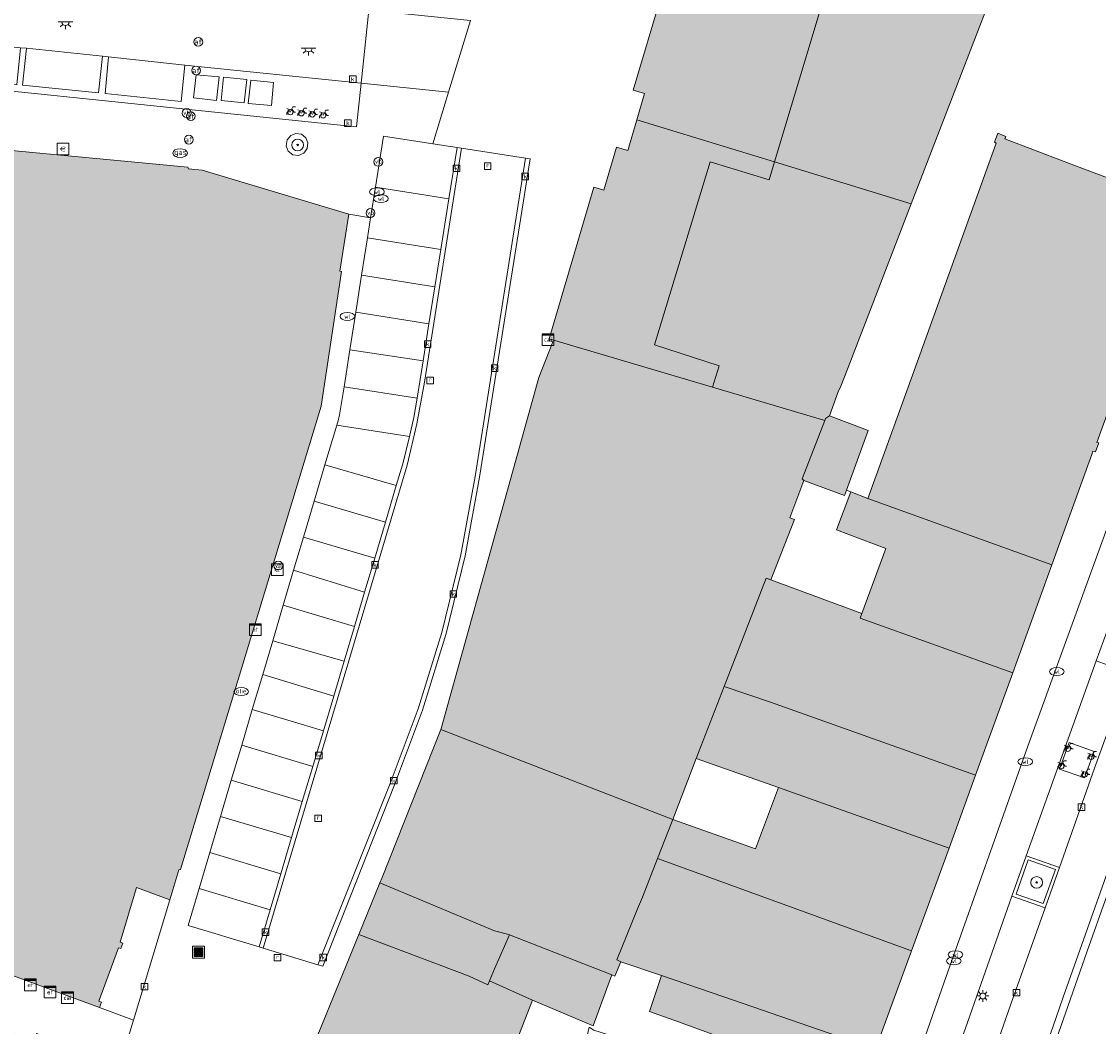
# Model space of a CAD drawing. Header units: metres. Extents: x 196496 to 197479, y 355139 to 356324.
# Tile 133 of 144: x 197202 to 197276, y 355940 to 356008. Entities that reach past the tile are written whole.
import ezdxf
from ezdxf.enums import TextEntityAlignment as Align

# ---------------------------------------------------------------- set-up
doc = ezdxf.new("R2010")
doc.units = ezdxf.units.M
doc.layers.get('0').update_dxf_attribs({"color": 252, "lineweight": 18})
for name, color, linetype, lineweight in [('B-WE-GR-BOOM-S', 252, 'Continuous', 18), ('B-WE-IE-MEUBILAIR_WEGMEUBILAIR-GV', 252, 'Continuous', 18), ('B-WE-IE-MEUBILAIR_WEGMEUBILAIR-S', 252, 'Continuous', 18), ('B-WE-KL-BRANDSTOF_PUT-S', 252, 'Continuous', 18), ('B-WE-KL-DATA-S', 252, 'Continuous', 18), ('B-WE-KL-ET_KAST-S', 252, 'Continuous', 18), ('B-WE-KL-ET_LS_OV_LICHTMAST-S', 252, 'Continuous', 18), ('B-WE-KL-ET_LS_OV_LICHTPUNT-S', 252, 'Continuous', 18), ('B-WE-KL-GAS_PUT-S', 252, 'Continuous', 18), ('B-WE-KL-WATER-S', 252, 'Continuous', 18), ('B-WE-OG-BEBOUWING-GV', 252, 'Continuous', 18), ('B-WE-OG-TERREIN_ERF-GV', 252, 'Continuous', 18), ('B-WE-RI-GWA_KOLK-S', 252, 'Continuous', 18), ('B-WE-RI-GWA_RIOOLPUT-S', 252, 'Continuous', 18), ('B-WE-VH-GOOT-G', 252, 'Continuous', 18), ('B-WE-VH-ONVERHARD-GV', 252, 'Continuous', 18), ('B-WE-VH-VERHARDING_ASFALT-GV', 252, 'Continuous', 18), ('B-WE-VH-VERHARDING_BEDRIJFSVLOERPLAAT-GV', 252, 'Continuous', 18), ('B-WE-VH-VERHARDING_BETON-GV', 252, 'Continuous', 18), ('B-WE-VH-VERHARDING_BETONSTRAATSTEEN-GV', 252, 'Continuous', 18), ('B-WE-VH-VERHARDING_OPEN-GV', 252, 'Continuous', 18), ('B-WE-VH-VERHARDING_STRAATBAKSTEEN-GV', 252, 'Continuous', 18), ('B-WE-VH-VERHARDING_TEGEL-GV', 252, 'Continuous', 18), ('B-WE-VW-AFSLUITPAAL-S', 252, 'Continuous', 18)]:
    doc.layers.add(name, color=color, linetype=linetype, lineweight=lineweight)
doc.layers.add('X-XX-AL-PRESENTATIE_GEBOUW3-V', color=7, linetype='Continuous', lineweight=18, true_color=0xf0f0f0)
doc.styles.add('NLCS-ISO', font='NLCS-ISO.ttf')

# ---------------------------------------------------------------- blocks, each defined once
blk = doc.blocks.new('SIE-WEG_AFVALBAK-SO')
at = {"linetype": 'ByBlock', "lineweight": 18}
h = blk.add_hatch(color=0, dxfattribs=at)
h.dxf.hatch_style = 1
h.paths.add_polyline_path([(-1.5, -1.5), (1.5, -1.5), (1.5, 1.5), (-1.5, 1.5)])
at = {"color": 0, "linetype": 'ByBlock', "lineweight": 18}
for points in [[(-2, -2), (2, -2), (2, 2), (-2, 2)], [(-1.5, -1.5), (1.5, -1.5), (1.5, 1.5), (-1.5, 1.5)]]:
    blk.add_lwpolyline(points, close=True, dxfattribs=at)
blk = doc.blocks.new('SKL-ET_KAST_ELEKTRA-SO')
at = {"color": 0, "linetype": 'ByBlock', "lineweight": 18}
for points in [[(-2, 2), (2, 2), (2, 1.68), (-2, 1.68)], [(-2, 1.52), (2, 1.52), (2, -2), (-2, -2)]]:
    blk.add_lwpolyline(points, close=True, dxfattribs=at)
at = {"color": 0, "linetype": 'ByBlock', "lineweight": 18, "style": 'NLCS-ISO'}
blk.add_text('et', height=1.5, dxfattribs=at).set_placement((0, 0), align=Align.MIDDLE_CENTER)
blk = doc.blocks.new('SKL-DATA_SIGNAAL_CAIKAST-SO')
at = {"color": 0, "linetype": 'ByBlock', "lineweight": 18}
for points in [[(-2, 2), (2, 2), (2, 1.68), (-2, 1.68)], [(-2, 1.52), (2, 1.52), (2, -2), (-2, -2)]]:
    blk.add_lwpolyline(points, close=True, dxfattribs=at)
at = {"color": 0, "linetype": 'ByBlock', "lineweight": 18, "style": 'NLCS-ISO'}
blk.add_text('cai', height=1.5, dxfattribs=at).set_placement((0, 0), align=Align.MIDDLE_CENTER)
blk = doc.blocks.new('SKL-ET_OV_LICHTMAST-SO')
at = {"color": 0, "linetype": 'ByBlock', "lineweight": 18}
for points in [[(-1.25, 0), (-2, 0)], [(-1.41, 1.41), (-0.88, 0.88)], [(0, 2), (0, 1.25)], [(0.88, 0.88), (1.41, 1.41)], [(2, 0), (1.25, 0)], [(-1.41, -1.41), (-0.88, -0.88)], [(0, -1.25), (0, -2)], [(0.88, -0.88), (1.41, -1.41)]]:
    blk.add_lwpolyline(points, dxfattribs=at)
blk.add_circle((0, 0), 1, dxfattribs=at)
blk = doc.blocks.new('SIE-WEG_PAAL_VERKEERSBORD-SO')
at = {"color": 0, "linetype": 'ByBlock', "lineweight": 18}
blk.add_circle((0, 0), 1.5, dxfattribs=at)
at = {"color": 0, "linetype": 'ByBlock', "lineweight": 18, "style": 'NLCS-ISO'}
blk.add_text('vb', height=1.5, dxfattribs=at).set_placement((0, 0.13), align=Align.MIDDLE_CENTER)
blk = doc.blocks.new('SVW-AFSLUITPAAL-SO')
at = {"lineweight": 18}
blk.add_circle((0, 0), 1.5, dxfattribs=at)
at = {"lineweight": 18, "style": 'NLCS-ISO'}
blk.add_text('af', height=1.8, dxfattribs=at).set_placement((0, 0), align=Align.MIDDLE_CENTER)
blk = doc.blocks.new('SRI-KOLK-SO')
at = {"color": 0, "linetype": 'ByBlock', "lineweight": 18}
blk.add_lwpolyline([(-1.125, -1.125), (1.125, -1.125), (1.125, 1.125), (-1.125, 1.125)], close=True, dxfattribs=at)
at = {"color": 0, "linetype": 'ByBlock', "lineweight": 18, "style": 'NLCS-ISO'}
blk.add_text('k', height=1.5, dxfattribs=at).set_placement((0, 0), align=Align.MIDDLE_CENTER)
blk = doc.blocks.new('SRI-PUT_INSPECTIEPUT_RIOOLPUT-SO')
at = {"color": 0, "linetype": 'ByBlock', "lineweight": 18}
blk.add_lwpolyline([(-1.12, -1.12), (1.12, -1.12), (1.12, 1.12), (-1.12, 1.12)], close=True, dxfattribs=at)
at = {"color": 0, "linetype": 'ByBlock', "lineweight": 18, "style": 'NLCS-ISO'}
blk.add_text('r', height=1.5, dxfattribs=at).set_placement((0, 0.28), align=Align.MIDDLE_CENTER)
blk = doc.blocks.new('SKL-GAS_PUT-SO')
at = {"color": 0, "linetype": 'ByBlock', "lineweight": 18}
blk.add_ellipse((0, 0), major_axis=(2.5, 0), ratio=0.601255, dxfattribs=at)
at = {"color": 0, "linetype": 'ByBlock', "lineweight": 18, "style": 'NLCS-ISO'}
blk.add_text('gas', height=1.8, dxfattribs=at).set_placement((0.12, 0.3), align=Align.MIDDLE_CENTER)
blk = doc.blocks.new('SKL-WATER_WATERLEIDINGPUT-SO')
at = {"color": 0, "linetype": 'ByBlock', "lineweight": 18}
blk.add_ellipse((0, 0), major_axis=(2.5, 0), ratio=0.54, dxfattribs=at)
at = {"color": 0, "linetype": 'ByBlock', "lineweight": 18, "style": 'NLCS-ISO'}
blk.add_text('wl', height=1.5, dxfattribs=at).set_placement((0, 0), align=Align.MIDDLE_CENTER)
blk = doc.blocks.new('SKL-BENZINEPUT_OLIEPUT-SO')
at = {"color": 0, "linetype": 'ByBlock', "lineweight": 18}
blk.add_ellipse((0, 0), major_axis=(2.5, 0), ratio=0.54, dxfattribs=at)
at = {"color": 0, "linetype": 'ByBlock', "lineweight": 18, "style": 'NLCS-ISO'}
blk.add_text('olie', height=1.5, dxfattribs=at).set_placement((0, 0.16), align=Align.MIDDLE_CENTER)
blk = doc.blocks.new('SIE-WEG_FIETSENREK-SO')
at = {"color": 0, "linetype": 'ByBlock', "lineweight": 18}
for points in [[(-1.5, -1.35), (-1.5, -0.54), (-0.73, -0.28), (-0.73, 0.53), (-1.5, 0.79)], [(-0.3, -0.45), (0.6, 1.35), (1.5, 1.35)], [(1.05, -0.45), (0.21, 0.58)], [(1.05, -0.45), (1.5, -0.45)]]:
    blk.add_lwpolyline(points, dxfattribs=at)
blk.add_circle((-0.3, -0.45), 0.9, dxfattribs=at)
blk = doc.blocks.new('SIE-WEG_BETAALAUTOMAAT-SO')
at = {"color": 0, "linetype": 'ByBlock', "lineweight": 18}
blk.add_lwpolyline([(-2, -2), (2, -2), (2, 2), (-2, 2)], close=True, dxfattribs=at)
at = {"color": 0, "linetype": 'ByBlock', "lineweight": 18, "style": 'NLCS-ISO'}
blk.add_text('€', height=1.5, dxfattribs=at).set_placement((0, 0), align=Align.MIDDLE_CENTER)
blk = doc.blocks.new('SKL-ET_OV_LICHTPUNT-SO')
at = {"color": 0, "linetype": 'ByBlock', "lineweight": 18}
for points in [[(-1.25, 0), (-2.5, 0)], [(1.25, 0), (2.5, 0)], [(-0.92, -0.85), (-1.83, -1.7)], [(0, -1.25), (0, -2.5)], [(0.92, -0.85), (1.83, -1.7)]]:
    blk.add_lwpolyline(points, dxfattribs=at)
blk.add_lwpolyline([(0, 0), (1.25, 0, -1), (-1.25, 0)], format="xyb", close=True, dxfattribs=at)
blk = doc.blocks.new('SGR-BOOM_01-SO')
at = {"linetype": 'ByBlock', "lineweight": 18}
h = blk.add_hatch(color=0, dxfattribs=at)
h.dxf.hatch_style = 1
edge = h.paths.add_edge_path()
edge.add_arc((0, 0), 0.25, 0, 360)
at = {"color": 0, "linetype": 'ByBlock', "lineweight": 18}
for radius in [2, 0.25]:
    blk.add_circle((0, 0), radius, dxfattribs=at)

msp = doc.modelspace()

# ---------------------------------------------------------------- hatches: boundary and pattern name
at = {"layer": 'X-XX-AL-PRESENTATIE_GEBOUW3-V'}
for points in [[(197263.446, 356031.086), (197263.067, 356031.195), (197260.579, 356031.91), (197260.515, 356031.792), (197253.377, 356034.006), (197252.39, 356034.321), (197252.318, 356034.079), (197252.427, 356034.046), (197252.131, 356033.059), (197252.802, 356032.858), (197250.294, 356024.496), (197251.061, 356024.266), (197249.901, 356020.417), (197249.134, 356020.645), (197247.158, 356014.002), (197247.934, 356013.771), (197246.791, 356009.896), (197246.024, 356010.123), (197244.063, 356003.476), (197244.831, 356003.25), (197244.299, 356001.448), (197253.667, 355998.587)], [(197279.591, 356015.147), (197287.478, 356012.229), (197289.628, 356018.039), (197282.352, 356020.731), (197282.324, 356020.662), (197273.842, 356023.556), (197263.77, 356027.004), (197265.08, 356030.614), (197263.446, 356031.086), (197253.667, 355998.587), (197262.974, 355995.736), (197265.397, 356002.024), (197268.626, 356010.402), (197271.595, 356018.105)], [(197249.443, 355983.254), (197249.913, 355984.714), (197245.511, 355986.132), (197249.286, 355998.595), (197253.302, 355997.377), (197253.667, 355998.587), (197244.299, 356001.448), (197243.685, 355999.365), (197242.917, 355999.591), (197242.055, 355996.666), (197241.384, 355996.864), (197238.338, 355986.538)], [(197188.57, 355953.96), (197188.642, 355953.546), (197190.563, 355953.931), (197191.059, 355954.03), (197192.337, 355946.665), (197207.719, 355941.014), (197207.858, 355941.391), (197207.679, 355941.456), (197209.013, 355945.089), (197209.187, 355945.025), (197209.304, 355945.408), (197209.125, 355945.474), (197210.248, 355949.184), (197212.514, 355948.353), (197213.131, 355950.389), (197213.246, 355950.406), (197222.809, 355981.954), (197224.202, 355991.132), (197224.093, 355991.155), (197224.701, 355995.024), (197214.719, 355998.034), (197213.777, 355998.124), (197213.742, 355998.239), (197188.268, 356000.633), (197188.254, 356000.531), (197184.395, 356000.883), (197183.01, 355985.943), (197187.372, 355960.852)], [(197273.402, 355998.62), (197269.364, 356000.16), (197269.431, 356000.327), (197268.886, 356000.545), (197268.648, 355999.933), (197268.76, 355999.874), (197262.769, 355983.246), (197260.038, 355975.666), (197272.55, 355971.158), (197275.272, 355978.671), (197275.351, 355978.89), (197275.534, 355978.841), (197275.759, 355979.457), (197275.622, 355979.488), (197281.313, 355995.115), (197281.394, 355995.19), (197281.521, 355995.523), (197276.822, 355997.315)], [(197253.667, 355998.587), (197253.302, 355997.377), (197249.286, 355998.595), (197245.511, 355986.132), (197249.913, 355984.714), (197249.443, 355983.254), (197257.092, 355980.991), (197257.142, 355981.124), (197257.421, 355981.298), (197258.036, 355983.011), (197258.149, 355983.199), (197258.68, 355984.59), (197262.974, 355995.736)], [(197250.257, 355962.878), (197253.111, 355970.245), (197253.422, 355970.13), (197255.036, 355974.234), (197254.712, 355974.361), (197255.667, 355976.893), (197255.557, 355977.023), (197257.092, 355980.991), (197249.443, 355983.254), (197238.338, 355986.538), (197238.308, 355986.438), (197238.579, 355986.346), (197237.634, 355983.92), (197230.972, 355960.007), (197230.949, 355959.949), (197246.751, 355953.818), (197248.336, 355957.971)], [(197257.421, 355981.298), (197257.142, 355981.124), (197257.092, 355980.991), (197255.557, 355977.023), (197255.667, 355976.893), (197258.44, 355975.867), (197258.576, 355976.244), (197260.045, 355980.307), (197259.632, 355980.463)], [(197259.626, 355967.835), (197259.512, 355967.525), (197269.888, 355963.809), (197272.55, 355971.158), (197260.038, 355975.666), (197258.878, 355976.125), (197257.898, 355973.543), (197261.258, 355972.262)], [(197259.626, 355967.835), (197253.422, 355970.13), (197253.111, 355970.245), (197250.257, 355962.878), (197253.411, 355961.812), (197267.365, 355956.844), (197269.888, 355963.809), (197259.512, 355967.525)], [(197253.942, 355955.989), (197265.559, 355951.86), (197267.365, 355956.844), (197253.411, 355961.812), (197250.257, 355962.878), (197248.336, 355957.971)], [(197226.813, 355949.512), (197234.613, 355946.238), (197235.597, 355945.99), (197235.633, 355945.976), (197242.6, 355943.24), (197242.816, 355943.156), (197243.218, 355944.131), (197242.951, 355944.268), (197244.339, 355947.736), (197244.686, 355948.522), (197245.713, 355951.158), (197246.751, 355953.818), (197230.949, 355959.949), (197226.957, 355949.865)], [(197265.559, 355951.86), (197253.942, 355955.989), (197252.374, 355951.814), (197246.751, 355953.818), (197245.713, 355951.158), (197263, 355944.868)], [(197245.979, 355943.189), (197250.225, 355941.748), (197260.553, 355938.181), (197263, 355944.868), (197245.713, 355951.158), (197244.686, 355948.522), (197244.339, 355947.736), (197242.951, 355944.268), (197243.218, 355944.131)], [(197235.633, 355945.976), (197235.597, 355945.99), (197234.613, 355946.238), (197226.813, 355949.512), (197225.372, 355945.979), (197232.886, 355943.148), (197234.167, 355942.56), (197234.279, 355942.829), (197234.617, 355943.642)], [(197221.226, 355935.811), (197229.965, 355932.605), (197231.646, 355937.044), (197234.668, 355935.918), (197235.131, 355937.212), (197235.47, 355937.087), (197237.189, 355941.525), (197234.279, 355942.829), (197234.167, 355942.56), (197232.886, 355943.148), (197225.372, 355945.979)], [(197237.189, 355941.525), (197241.331, 355939.775), (197242.6, 355943.24), (197235.633, 355945.976), (197234.617, 355943.642), (197234.279, 355942.829)], [(197249.134, 355938.057), (197248.695, 355936.745), (197258.709, 355933.121), (197260.553, 355938.181), (197250.225, 355941.748), (197245.979, 355943.189), (197245.163, 355940.739), (197247.137, 355940.048), (197249.51, 355939.182)]]:
    msp.add_hatch(color=256, dxfattribs=at).paths.add_polyline_path(points)

# ---------------------------------------------------------------- linework, layer by layer
at = {"layer": 'B-WE-IE-MEUBILAIR_WEGMEUBILAIR-GV', "flags": 128}
for points in [[(197220.432, 355999.69), (197220.578, 355999.319), (197220.896, 355999.078), (197221.278, 355999.026), (197221.632, 355999.177), (197221.865, 355999.494), (197221.914, 355999.884), (197221.771, 356000.236), (197221.474, 356000.474), (197221.098, 356000.532), (197220.743, 356000.393), (197220.495, 356000.083)], [(197272.795, 355950.41), (197270.934, 355951.068), (197270.115, 355948.733), (197271.972, 355948.09)]]:
    msp.add_lwpolyline(points, close=True, dxfattribs=at)
at = {"layer": 'B-WE-OG-BEBOUWING-GV', "flags": 128}
for points in [[(197263.446, 356031.086), (197263.067, 356031.195), (197260.579, 356031.91), (197260.515, 356031.792), (197253.377, 356034.006), (197252.39, 356034.321), (197252.318, 356034.079), (197252.427, 356034.046), (197252.131, 356033.059), (197252.802, 356032.858), (197250.294, 356024.496), (197251.061, 356024.266), (197249.901, 356020.417), (197249.134, 356020.645), (197247.158, 356014.002), (197247.934, 356013.771), (197246.791, 356009.896), (197246.024, 356010.123), (197244.063, 356003.476), (197244.831, 356003.25), (197244.299, 356001.448), (197253.667, 355998.587)], [(197279.591, 356015.147), (197287.478, 356012.229), (197289.628, 356018.039), (197282.352, 356020.731), (197282.324, 356020.662), (197273.842, 356023.556), (197263.77, 356027.004), (197265.08, 356030.614), (197263.446, 356031.086), (197253.667, 355998.587), (197262.974, 355995.736), (197265.397, 356002.024), (197268.626, 356010.402), (197271.595, 356018.105)], [(197249.443, 355983.254), (197249.913, 355984.714), (197245.511, 355986.132), (197249.286, 355998.595), (197253.302, 355997.377), (197253.667, 355998.587), (197244.299, 356001.448), (197243.685, 355999.365), (197242.917, 355999.591), (197242.055, 355996.666), (197241.384, 355996.864), (197238.338, 355986.538)], [(197273.402, 355998.62), (197269.364, 356000.16), (197269.431, 356000.327), (197268.886, 356000.545), (197268.648, 355999.933), (197268.76, 355999.874), (197262.769, 355983.246), (197260.038, 355975.666), (197272.55, 355971.158), (197275.272, 355978.671), (197275.351, 355978.89), (197275.534, 355978.841), (197275.759, 355979.457), (197275.622, 355979.488), (197281.313, 355995.115), (197281.394, 355995.19), (197281.521, 355995.523), (197276.822, 355997.315)], [(197253.667, 355998.587), (197253.302, 355997.377), (197249.286, 355998.595), (197245.511, 355986.132), (197249.913, 355984.714), (197249.443, 355983.254), (197257.092, 355980.991), (197257.142, 355981.124), (197257.421, 355981.298), (197258.036, 355983.011), (197258.149, 355983.199), (197258.68, 355984.59), (197262.974, 355995.736)], [(197250.257, 355962.878), (197253.111, 355970.245), (197253.422, 355970.13), (197255.036, 355974.234), (197254.712, 355974.361), (197255.667, 355976.893), (197255.557, 355977.023), (197257.092, 355980.991), (197249.443, 355983.254), (197238.338, 355986.538), (197238.308, 355986.438), (197238.579, 355986.346), (197237.634, 355983.92), (197230.972, 355960.007), (197230.949, 355959.949), (197246.751, 355953.818), (197248.336, 355957.971)], [(197257.421, 355981.298), (197257.142, 355981.124), (197257.092, 355980.991), (197255.557, 355977.023), (197255.667, 355976.893), (197258.44, 355975.867), (197258.576, 355976.244), (197260.045, 355980.307), (197259.632, 355980.463)], [(197259.626, 355967.835), (197259.512, 355967.525), (197269.888, 355963.809), (197272.55, 355971.158), (197260.038, 355975.666), (197258.878, 355976.125), (197257.898, 355973.543), (197261.258, 355972.262)], [(197259.626, 355967.835), (197253.422, 355970.13), (197253.111, 355970.245), (197250.257, 355962.878), (197253.411, 355961.812), (197267.365, 355956.844), (197269.888, 355963.809), (197259.512, 355967.525)], [(197253.942, 355955.989), (197265.559, 355951.86), (197267.365, 355956.844), (197253.411, 355961.812), (197250.257, 355962.878), (197248.336, 355957.971)], [(197226.813, 355949.512), (197234.613, 355946.238), (197235.597, 355945.99), (197235.633, 355945.976), (197242.6, 355943.24), (197242.816, 355943.156), (197243.218, 355944.131), (197242.951, 355944.268), (197244.339, 355947.736), (197244.686, 355948.522), (197245.713, 355951.158), (197246.751, 355953.818), (197230.949, 355959.949), (197226.957, 355949.865)], [(197265.559, 355951.86), (197253.942, 355955.989), (197252.374, 355951.814), (197246.751, 355953.818), (197245.713, 355951.158), (197263, 355944.868)], [(197245.979, 355943.189), (197250.225, 355941.748), (197260.553, 355938.181), (197263, 355944.868), (197245.713, 355951.158), (197244.686, 355948.522), (197244.339, 355947.736), (197242.951, 355944.268), (197243.218, 355944.131)], [(197235.633, 355945.976), (197235.597, 355945.99), (197234.613, 355946.238), (197226.813, 355949.512), (197225.372, 355945.979), (197232.886, 355943.148), (197234.167, 355942.56), (197234.279, 355942.829), (197234.617, 355943.642)], [(197221.226, 355935.811), (197229.965, 355932.605), (197231.646, 355937.044), (197234.668, 355935.918), (197235.131, 355937.212), (197235.47, 355937.087), (197237.189, 355941.525), (197234.279, 355942.829), (197234.167, 355942.56), (197232.886, 355943.148), (197225.372, 355945.979)], [(197237.189, 355941.525), (197241.331, 355939.775), (197242.6, 355943.24), (197235.633, 355945.976), (197234.617, 355943.642), (197234.279, 355942.829)], [(197249.134, 355938.057), (197248.695, 355936.745), (197258.709, 355933.121), (197260.553, 355938.181), (197250.225, 355941.748), (197245.979, 355943.189), (197245.163, 355940.739), (197247.137, 355940.048), (197249.51, 355939.182)]]:
    msp.add_lwpolyline(points, close=True, dxfattribs=at)
msp.add_lwpolyline([(197192.337, 355946.665), (197207.719, 355941.014), (197207.858, 355941.391), (197207.679, 355941.456), (197209.013, 355945.089), (197209.187, 355945.025), (197209.304, 355945.408), (197209.125, 355945.474), (197210.248, 355949.184), (197212.514, 355948.353), (197213.131, 355950.389), (197213.246, 355950.406), (197222.809, 355981.954), (197224.202, 355991.132), (197224.093, 355991.155), (197224.701, 355995.024), (197214.719, 355998.034), (197213.777, 355998.124), (197213.742, 355998.239), (197188.268, 356000.633)], dxfattribs=at)
at = {"layer": 'B-WE-OG-TERREIN_ERF-GV', "flags": 128}
msp.add_lwpolyline([(197279.591, 356015.147), (197271.595, 356018.105), (197268.626, 356010.402), (197265.397, 356002.024), (197262.974, 355995.736), (197258.68, 355984.59), (197258.149, 355983.199), (197258.036, 355983.011), (197257.421, 355981.298), (197259.632, 355980.463), (197260.045, 355980.307), (197258.576, 355976.244), (197258.878, 355976.125), (197260.038, 355975.666), (197262.769, 355983.246), (197268.76, 355999.874), (197268.648, 355999.933), (197268.886, 356000.545), (197269.431, 356000.327), (197269.364, 356000.16), (197273.402, 355998.62), (197276.822, 355997.315)], dxfattribs=at)
for points in [[(197253.422, 355970.13), (197259.626, 355967.835), (197261.258, 355972.262), (197257.898, 355973.543), (197258.878, 355976.125), (197258.576, 355976.244), (197258.44, 355975.867), (197255.667, 355976.893), (197254.712, 355974.361), (197255.036, 355974.234)], [(197248.336, 355957.971), (197246.751, 355953.818), (197252.374, 355951.814), (197253.942, 355955.989)], [(197207.719, 355941.014), (197210.035, 355940.163), (197212.514, 355948.353), (197210.248, 355949.184), (197209.125, 355945.474), (197209.304, 355945.408), (197209.187, 355945.025), (197209.013, 355945.089), (197207.679, 355941.456), (197207.858, 355941.391)], [(197245.979, 355943.189), (197243.218, 355944.131), (197242.816, 355943.156), (197242.6, 355943.24), (197241.331, 355939.775), (197237.189, 355941.525), (197235.47, 355937.087), (197237.069, 355936.497), (197237.609, 355938.235), (197240.408, 355937.368), (197240.734, 355938.306), (197241.061, 355939.681), (197241.374, 355939.48), (197244.722, 355938.4), (197244.747, 355938.35), (197246.059, 355937.898), (197244.565, 355933.648), (197247.332, 355932.667), (197248.695, 355936.745), (197249.134, 355938.057), (197249.51, 355939.182), (197247.137, 355940.048), (197245.163, 355940.739)]]:
    msp.add_lwpolyline(points, close=True, dxfattribs=at)
at = {"layer": 'B-WE-VH-GOOT-G', "flags": 128}
for points in [[(197218.875, 355945.058), (197228.659, 355977.936), (197229.337, 355980.749), (197229.852, 355983.597), (197232.374, 355999.53)], [(197222.59, 355943.928), (197227.514, 355956.269), (197229.417, 355961.356), (197231.019, 355966.555), (197232.313, 355971.84), (197233.292, 355977.182), (197236.721, 355998.841)]]:
    msp.add_lwpolyline(points, dxfattribs=at)
at = {"layer": 'B-WE-VH-ONVERHARD-GV', "flags": 128}
for points in [[(197220.432, 355999.69), (197220.578, 355999.319), (197220.896, 355999.078), (197221.278, 355999.026), (197221.632, 355999.177), (197221.865, 355999.494), (197221.914, 355999.884), (197221.771, 356000.236), (197221.474, 356000.474), (197221.098, 356000.532), (197220.743, 356000.393), (197220.495, 356000.083)], [(197272.795, 355950.41), (197270.934, 355951.068), (197270.115, 355948.733), (197271.972, 355948.09)]]:
    msp.add_lwpolyline(points, close=True, dxfattribs=at)
at = {"layer": 'B-WE-VH-VERHARDING_ASFALT-GV', "flags": 128}
msp.add_lwpolyline([(197276.304, 355948.628), (197274.96, 355944.848), (197266.998, 355922.067)], dxfattribs=at)
at = {"layer": 'B-WE-VH-VERHARDING_BEDRIJFSVLOERPLAAT-GV', "flags": 128}
for points in [[(197215.692, 356002.782), (197215.859, 356004.383), (197214.295, 356004.508), (197214.115, 356002.944)], [(197217.582, 356002.61), (197217.751, 356004.192), (197216.17, 356004.355), (197216.007, 356002.769)], [(197219.434, 356002.426), (197219.578, 356003.997), (197218.029, 356004.165), (197217.851, 356002.574)]]:
    msp.add_lwpolyline(points, close=True, dxfattribs=at)
at = {"layer": 'B-WE-VH-VERHARDING_BETON-GV', "flags": 128}
for points in [[(197277.823, 355963.806), (197275.466, 355957.317), (197273.071, 355950.561), (197272.097, 355947.815), (197269.768, 355941.245), (197267.727, 355935.396)], [(197266.517, 355922.203), (197272.83, 355940.27), (197273.324, 355941.728), (197276.499, 355950.683)]]:
    msp.add_lwpolyline(points, dxfattribs=at)
at = {"layer": 'B-WE-VH-VERHARDING_BETONSTRAATSTEEN-GV', "flags": 128}
msp.add_lwpolyline([(197265.475, 355936.18), (197269.841, 355948.608), (197270.809, 355951.334), (197275.577, 355964.612), (197276.568, 355967.337), (197280.692, 355978.693), (197281.68, 355981.413), (197285.668, 355992.367), (197286.653, 355995.09), (197292.453, 356011.036), (197293.465, 356013.728), (197296.077, 356021.043), (197297.05, 356023.766), (197300.095, 356032.148), (197301.105, 356034.858), (197302.794, 356039.518), (197304.132, 356043.212), (197304.942, 356045.472), (197305.17, 356046.123), (197302.905, 356046.91), (197293.825, 356021.865), (197270.927, 355958.803), (197265.227, 355942.744), (197256.947, 355919.08)], dxfattribs=at)
for points in [[(197207.931, 356005.779), (197202.749, 356006.328), (197202.492, 356003.82), (197207.659, 356003.293)], [(197213.527, 356005.178), (197208.331, 356005.737), (197208.11, 356003.247), (197213.291, 356002.705)], [(197222.964, 355959.863), (197222.241, 355957.431), (197221.53, 355955.04), (197220.8, 355952.588), (197220.068, 355950.125), (197219.336, 355947.663), (197218.587, 355945.145), (197218.875, 355945.058), (197228.659, 355977.936), (197229.337, 355980.749), (197229.852, 355983.597), (197232.374, 355999.53), (197232.068, 355999.578), (197231.511, 355996.08), (197230.962, 355992.637), (197230.557, 355990.092), (197230.153, 355987.558), (197229.752, 355985.04), (197229.354, 355982.5), (197229.114, 355981.189), (197228.835, 355979.886), (197228.611, 355978.954), (197228.366, 355978.028), (197227.927, 355976.55), (197227.187, 355974.062), (197226.457, 355971.61), (197225.772, 355969.305), (197225.072, 355966.952), (197224.375, 355964.606), (197223.665, 355962.222)], [(197222.59, 355943.928), (197222.917, 355943.829), (197227.795, 355956.168), (197229.705, 355961.268), (197231.314, 355966.481), (197232.615, 355971.779), (197233.601, 355977.135), (197237.032, 355998.792), (197236.721, 355998.841), (197233.292, 355977.182), (197232.313, 355971.84), (197231.019, 355966.555), (197229.417, 355961.356), (197227.514, 355956.269)], [(197276.568, 355967.337), (197275.577, 355964.612), (197277.823, 355963.806), (197278.809, 355966.521)], [(197270.809, 355951.334), (197273.071, 355950.561), (197275.466, 355957.317), (197277.823, 355963.806), (197275.577, 355964.612)], [(197273.08, 355957.245), (197273.728, 355959.065), (197275.435, 355958.453), (197274.778, 355956.653)], [(197273.071, 355950.561), (197270.809, 355951.334), (197269.841, 355948.608), (197272.097, 355947.815)], [(197272.795, 355950.41), (197271.972, 355948.09), (197270.115, 355948.733), (197270.934, 355951.068)]]:
    msp.add_lwpolyline(points, close=True, dxfattribs=at)
at = {"layer": 'B-WE-VH-VERHARDING_OPEN-GV', "flags": 128}
msp.add_lwpolyline([(197222.59, 355943.928), (197227.514, 355956.269), (197229.417, 355961.356), (197231.019, 355966.555), (197232.313, 355971.84), (197233.292, 355977.182), (197236.721, 355998.841), (197232.374, 355999.53), (197229.852, 355983.597), (197229.337, 355980.749), (197228.659, 355977.936), (197218.875, 355945.058)], close=True, dxfattribs=at)
at = {"layer": 'B-WE-VH-VERHARDING_STRAATBAKSTEEN-GV', "flags": 128}
for points in [[(197256.947, 355919.08), (197265.227, 355942.744), (197270.927, 355958.803), (197293.825, 356021.865)], [(197221.226, 355935.811), (197225.372, 355945.979), (197226.813, 355949.512), (197226.957, 355949.865), (197230.949, 355959.949), (197230.972, 355960.007), (197237.634, 355983.92), (197238.579, 355986.346), (197238.308, 355986.438), (197238.338, 355986.538), (197241.384, 355996.864), (197242.055, 355996.666), (197242.917, 355999.591), (197243.685, 355999.365), (197244.299, 356001.448), (197244.831, 356003.25), (197244.063, 356003.476), (197246.024, 356010.123)], [(197232.973, 356008.207), (197231.489, 356003.35), (197230.415, 355999.831), (197232.068, 355999.578), (197232.374, 355999.53), (197236.721, 355998.841), (197237.032, 355998.792), (197233.601, 355977.135), (197232.615, 355971.779), (197231.314, 355966.481), (197229.705, 355961.268), (197227.795, 355956.168), (197222.917, 355943.829), (197222.59, 355943.928), (197218.875, 355945.058), (197218.587, 355945.145), (197213.761, 355946.611), (197214.505, 355949.116), (197215.232, 355951.567), (197215.964, 355954.032), (197216.696, 355956.496), (197217.403, 355958.878), (197218.127, 355961.315), (197218.835, 355963.701), (197219.513, 355965.984), (197220.236, 355968.421), (197220.939, 355970.787), (197221.605, 355973.032), (197222.338, 355975.5), (197223.067, 355977.955), (197223.871, 355980.671), (197223.987, 355981.054), (197224.072, 355981.368), (197224.371, 355983.28), (197224.769, 355985.805), (197225.171, 355988.354), (197225.569, 355990.881), (197225.969, 355993.423), (197226.182, 355994.775), (197224.701, 355995.024), (197224.093, 355991.155), (197224.202, 355991.132), (197222.809, 355981.954), (197213.246, 355950.406), (197213.131, 355950.389), (197212.514, 355948.353), (197210.035, 355940.163), (197208.953, 355936.588)], [(197188.268, 356000.633), (197213.742, 355998.239), (197213.777, 355998.124), (197214.719, 355998.034), (197224.701, 355995.024), (197226.182, 355994.775), (197226.512, 355996.87), (197227.06, 356000.345), (197230.415, 355999.831), (197231.489, 356003.35), (197225.532, 356003.956), (197225.218, 356000.989), (197184.882, 356005.15)], [(197281.313, 355995.115), (197275.622, 355979.488), (197275.759, 355979.457), (197275.534, 355978.841), (197275.351, 355978.89), (197275.272, 355978.671), (197272.55, 355971.158), (197269.888, 355963.809), (197267.365, 355956.844), (197265.559, 355951.86), (197263, 355944.868), (197260.553, 355938.181)]]:
    msp.add_lwpolyline(points, dxfattribs=at)
for points in [[(197185.692, 356013.089), (197185.185, 356008.123), (197191.578, 356007.451), (197196.764, 356006.93), (197197.148, 356006.877), (197202.341, 356006.346), (197202.749, 356006.328), (197207.931, 356005.779), (197208.331, 356005.737), (197213.527, 356005.178), (197225.532, 356003.956), (197226.057, 356008.921)], [(197225.532, 356003.956), (197231.489, 356003.35), (197232.973, 356008.207), (197226.057, 356008.921)], [(197208.331, 356005.737), (197207.931, 356005.779), (197207.659, 356003.293), (197202.492, 356003.82), (197202.749, 356006.328), (197202.341, 356006.346), (197202.092, 356003.845), (197196.905, 356004.411), (197197.148, 356006.877), (197196.764, 356006.93), (197196.489, 356004.461), (197191.315, 356004.97), (197191.578, 356007.451), (197185.185, 356008.123), (197184.882, 356005.15), (197225.218, 356000.989), (197225.532, 356003.956), (197213.527, 356005.178), (197213.291, 356002.705), (197208.11, 356003.247)], [(197215.692, 356002.782), (197214.115, 356002.944), (197214.295, 356004.508), (197215.859, 356004.383)], [(197217.582, 356002.61), (197216.007, 356002.769), (197216.17, 356004.355), (197217.751, 356004.192)], [(197219.434, 356002.426), (197217.851, 356002.574), (197218.029, 356004.165), (197219.578, 356003.997)], [(197220.432, 355999.69), (197220.495, 356000.083), (197220.743, 356000.393), (197221.098, 356000.532), (197221.474, 356000.474), (197221.771, 356000.236), (197221.914, 355999.884), (197221.865, 355999.494), (197221.632, 355999.177), (197221.278, 355999.026), (197220.896, 355999.078), (197220.578, 355999.319)], [(197226.512, 355996.87), (197231.511, 355996.08), (197232.068, 355999.578), (197230.415, 355999.831), (197227.06, 356000.345)], [(197225.969, 355993.423), (197230.962, 355992.637), (197231.511, 355996.08), (197226.512, 355996.87), (197226.182, 355994.775)], [(197230.962, 355992.637), (197225.969, 355993.423), (197225.569, 355990.881), (197230.557, 355990.092)], [(197230.153, 355987.558), (197230.557, 355990.092), (197225.569, 355990.881), (197225.171, 355988.354)], [(197224.769, 355985.805), (197229.752, 355985.04), (197230.153, 355987.558), (197225.171, 355988.354)], [(197229.354, 355982.5), (197229.752, 355985.04), (197224.769, 355985.805), (197224.371, 355983.28)], [(197229.354, 355982.5), (197224.371, 355983.28), (197224.072, 355981.368), (197223.987, 355981.054), (197223.871, 355980.671), (197228.835, 355979.886), (197229.114, 355981.189)], [(197223.067, 355977.955), (197227.927, 355976.55), (197228.366, 355978.028), (197228.611, 355978.954), (197228.835, 355979.886), (197223.871, 355980.671)], [(197227.927, 355976.55), (197223.067, 355977.955), (197222.338, 355975.5), (197227.187, 355974.062)], [(197226.457, 355971.61), (197227.187, 355974.062), (197222.338, 355975.5), (197221.605, 355973.032)], [(197226.457, 355971.61), (197221.605, 355973.032), (197220.939, 355970.787), (197225.772, 355969.305)], [(197220.236, 355968.421), (197225.072, 355966.952), (197225.772, 355969.305), (197220.939, 355970.787)], [(197224.375, 355964.606), (197225.072, 355966.952), (197220.236, 355968.421), (197219.513, 355965.984)], [(197224.375, 355964.606), (197219.513, 355965.984), (197218.835, 355963.701), (197223.665, 355962.222)], [(197218.127, 355961.315), (197222.964, 355959.863), (197223.665, 355962.222), (197218.835, 355963.701)], [(197222.241, 355957.431), (197222.964, 355959.863), (197218.127, 355961.315), (197217.403, 355958.878)], [(197216.696, 355956.496), (197221.53, 355955.04), (197222.241, 355957.431), (197217.403, 355958.878)], [(197216.696, 355956.496), (197215.964, 355954.032), (197220.8, 355952.588), (197221.53, 355955.04)], [(197207.719, 355941.014), (197192.337, 355946.665), (197191.059, 355954.03), (197190.563, 355953.931), (197186.281, 355949.161), (197186.435, 355948.904), (197191.485, 355944.281), (197192.684, 355943.346), (197194.867, 355942.043), (197197.169, 355940.965), (197203.254, 355938.705), (197203.433, 355939.252), (197204.859, 355938.726), (197204.676, 355938.177), (197208.953, 355936.588), (197210.035, 355940.163)], [(197215.232, 355951.567), (197220.068, 355950.125), (197220.8, 355952.588), (197215.964, 355954.032)], [(197219.336, 355947.663), (197220.068, 355950.125), (197215.232, 355951.567), (197214.505, 355949.116)], [(197219.336, 355947.663), (197214.505, 355949.116), (197213.761, 355946.611), (197218.587, 355945.145)], [(197272.097, 355947.815), (197269.841, 355948.608), (197265.475, 355936.18), (197267.727, 355935.396), (197269.768, 355941.245)]]:
    msp.add_lwpolyline(points, close=True, dxfattribs=at)
at = {"layer": 'B-WE-VH-VERHARDING_TEGEL-GV', "flags": 128}
for points in [[(197307.994, 356037.407), (197291.902, 355993.114), (197279.207, 355958.243), (197276.499, 355950.683), (197273.324, 355941.728), (197272.83, 355940.27), (197266.517, 355922.203), (197266.998, 355922.067), (197274.96, 355944.848), (197276.304, 355948.628), (197276.968, 355950.522), (197277.651, 355952.399), (197278.994, 355956.19), (197308.501, 356037.232)], [(197273.08, 355957.245), (197274.778, 355956.653), (197275.435, 355958.453), (197273.728, 355959.065)]]:
    msp.add_lwpolyline(points, close=True, dxfattribs=at)

# ---------------------------------------------------------------- block references
at = {"layer": 'B-WE-GR-BOOM-S', "xscale": 0.2, "yscale": 0.2, "zscale": 0.2}
for p in [(197221.216, 355999.744), (197271.523, 355949.535)]:
    msp.add_blockref('SGR-BOOM_01-SO', p, dxfattribs=at)
at = {"layer": 'B-WE-IE-MEUBILAIR_WEGMEUBILAIR-S', "xscale": 0.2, "yscale": 0.2, "zscale": 0.2}
for name, p in [('SIE-WEG_PAAL_VERKEERSBORD-SO', (197213.655, 356001.919)), ('SIE-WEG_FIETSENREK-SO', (197220.772, 356002.063)), ('SIE-WEG_FIETSENREK-SO', (197221.527, 356001.989)), ('SIE-WEG_FIETSENREK-SO', (197222.274, 356001.916)), ('SIE-WEG_FIETSENREK-SO', (197223.01, 356001.844)), ('SIE-WEG_BETAALAUTOMAAT-SO', (197205.238, 355999.462)), ('SIE-WEG_PAAL_VERKEERSBORD-SO', (197226.709, 355998.59)), ('SIE-WEG_PAAL_VERKEERSBORD-SO', (197226.173, 355995.109)), ('SIE-WEG_PAAL_VERKEERSBORD-SO', (197219.895, 355971.108)), ('SIE-WEG_BETAALAUTOMAAT-SO', (197219.83, 355970.825)), ('SIE-WEG_FIETSENREK-SO', (197273.701, 355958.722)), ('SIE-WEG_FIETSENREK-SO', (197275.303, 355958.176)), ('SIE-WEG_FIETSENREK-SO', (197273.257, 355957.538)), ('SIE-WEG_FIETSENREK-SO', (197274.851, 355956.975)), ('SIE-WEG_AFVALBAK-SO', (197214.464, 355944.785))]:
    msp.add_blockref(name, p, dxfattribs=at)
at = {"layer": 'B-WE-KL-BRANDSTOF_PUT-S', "xscale": 0.2, "yscale": 0.2, "zscale": 0.2}
msp.add_blockref('SKL-BENZINEPUT_OLIEPUT-SO', (197217.371, 355962.53), dxfattribs=at)
at = {"layer": 'B-WE-KL-DATA-S', "xscale": 0.2, "yscale": 0.2, "zscale": 0.2}
for p in [(197238.261, 355986.496), (197205.546, 355941.687)]:
    msp.add_blockref('SKL-DATA_SIGNAAL_CAIKAST-SO', p, dxfattribs=at)
at = {"layer": 'B-WE-KL-ET_KAST-S', "xscale": 0.2, "yscale": 0.2, "zscale": 0.2}
for p in [(197218.329, 355966.747), (197203.018, 355942.564), (197204.357, 355942.071)]:
    msp.add_blockref('SKL-ET_KAST_ELEKTRA-SO', p, dxfattribs=at)
at = {"layer": 'B-WE-KL-ET_LS_OV_LICHTMAST-S', "xscale": 0.2, "yscale": 0.2, "zscale": 0.2}
msp.add_blockref('SKL-ET_OV_LICHTMAST-SO', (197267.858, 355941.803), dxfattribs=at)
at = {"layer": 'B-WE-KL-ET_LS_OV_LICHTPUNT-S', "xscale": 0.2, "yscale": 0.2, "zscale": 0.2}
for p in [(197205.411, 356008.122), (197221.952, 356006.332)]:
    msp.add_blockref('SKL-ET_OV_LICHTPUNT-SO', p, dxfattribs=at)
at = {"layer": 'B-WE-KL-GAS_PUT-S', "xscale": 0.2, "yscale": 0.2, "zscale": 0.2}
msp.add_blockref('SKL-GAS_PUT-SO', (197213.211, 355999.189), dxfattribs=at)
at = {"layer": 'B-WE-KL-WATER-S', "xscale": 0.2, "yscale": 0.2, "zscale": 0.2}
for p in [(197226.611, 355996.555), (197226.881, 355996.089), (197224.6, 355988.071), (197272.895, 355963.889), (197270.743, 355957.757), (197265.878, 355944.188), (197265.997, 355944.61)]:
    msp.add_blockref('SKL-WATER_WATERLEIDINGPUT-SO', p, dxfattribs=at)
at = {"layer": 'B-WE-RI-GWA_KOLK-S', "xscale": 0.2, "yscale": 0.2, "zscale": 0.2}
for p in [(197224.962, 356004.219), (197224.638, 356001.229), (197232.019, 355998.152), (197236.709, 355997.599), (197230.064, 355986.181), (197234.624, 355984.548), (197226.477, 355971.151), (197231.81, 355969.17), (197222.653, 355958.175), (197227.761, 355956.464), (197274.582, 355954.666), (197219.032, 355946.142), (197222.958, 355944.424), (197210.783, 355942.438), (197270.141, 355942.031)]:
    msp.add_blockref('SRI-KOLK-SO', p, dxfattribs=at)
at = {"layer": 'B-WE-RI-GWA_RIOOLPUT-S', "xscale": 0.2, "yscale": 0.2, "zscale": 0.2}
for p in [(197234.15, 355998.308), (197230.242, 355983.714), (197222.603, 355953.896), (197219.848, 355944.41)]:
    msp.add_blockref('SRI-PUT_INSPECTIEPUT_RIOOLPUT-SO', p, dxfattribs=at)
at = {"layer": 'B-WE-VW-AFSLUITPAAL-S', "xscale": 0.2, "yscale": 0.2, "zscale": 0.2}
for p in [(197214.448, 356006.766), (197214.301, 356004.818), (197213.939, 356001.702), (197213.8, 356000.106)]:
    msp.add_blockref('SVW-AFSLUITPAAL-SO', p, dxfattribs=at)

doc.saveas('drawing.dxf')
